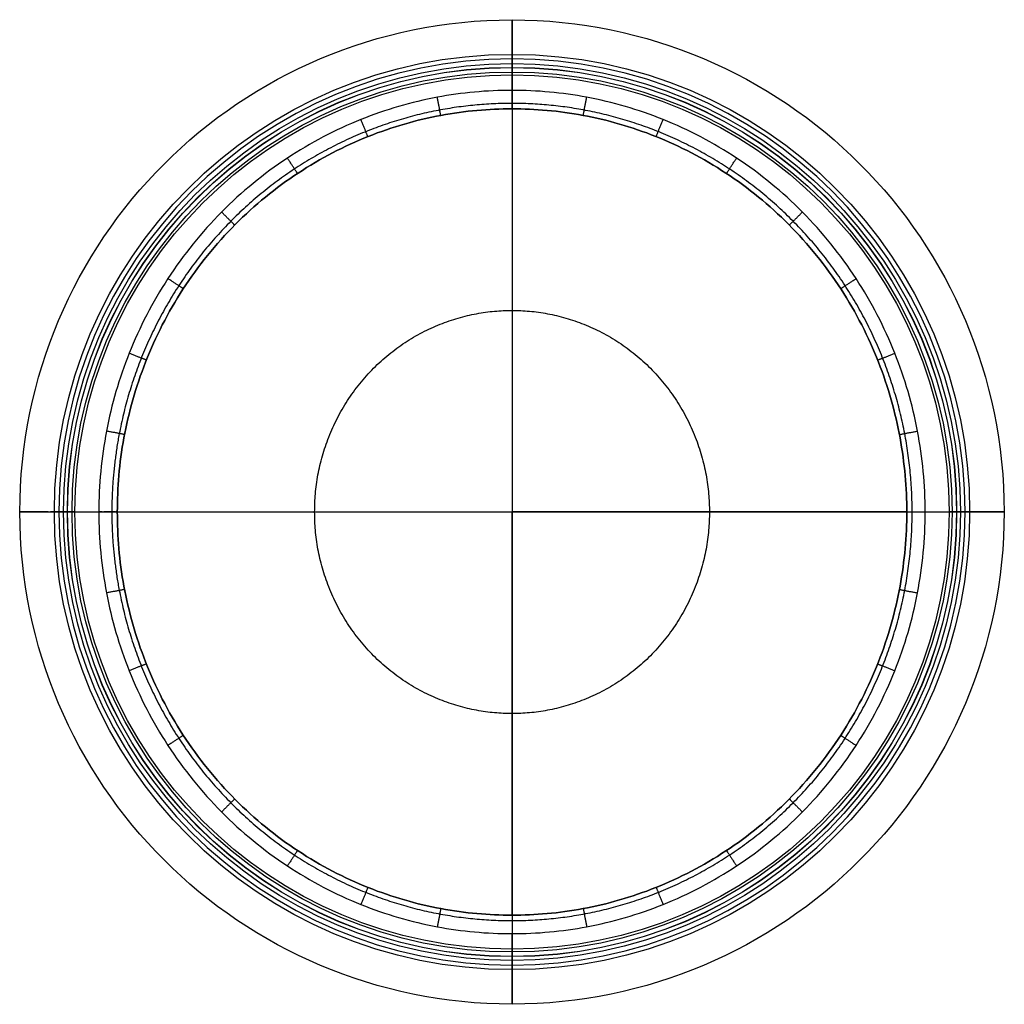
# Model space of a CAD drawing. Header units: millimetres. Extents: x 1806 to 2526, y 1331 to 2051.
import ezdxf

# ---------------------------------------------------------------- set-up
doc = ezdxf.new("R2010")
doc.units = ezdxf.units.MM
doc.layers.add('Default', color=7, linetype='Continuous')

msp = doc.modelspace()

# ---------------------------------------------------------------- linework, layer by layer
at = {"layer": 'Default'}
for p, q in [((2165.66, 2022.5), (2165.66, 1359.5)), ((2165.66, 1999.47, 623.66), (2165.66, 2010.84, 623.66)), ((1834.15, 1691), (2497.16, 1691)), ((1845.82, 1691, 623.66), (1863.37, 1691, 623.66)), ((2467.95, 1691, 623.66), (2485.5, 1691, 623.66)), ((2165.66, 1371.16, 623.66), (2165.66, 1382.53, 623.66))]:
    msp.add_line(p, q, dxfattribs=at)
for centre, radius in [((2165.66, 1691, 577.16), 360.01), ((2165.66, 1691, 54.26), 334.79), ((2165.66, 1691, 3.28), 334.79), ((2165.66, 1691, 519.36), 328.02), ((2165.66, 1691, 469.43), 325.29), ((2165.66, 1691, 57.52), 325.17), ((2165.66, 1691, 477.77), 321.89), ((2165.66, 1691, 464.39), 321.89), ((2165.66, 1691, 623.66), 319.84), ((2165.66, 1691, 505.86), 319.84), ((2165.66, 1691, 484.09), 319.84), ((2165.66, 1691, 458.06), 319.84), ((2165.66, 1691, 67.29), 319.84)]:
    msp.add_circle(centre, radius, dxfattribs=at)
at = {"layer": 'Default', "extrusion": (0, 0, -1)}
msp.add_circle((-2165.66, 1691), 331.5, dxfattribs=at)
at = {"layer": 'Default'}
for points, weights, degree, knots in [([(2165.66, 2010.84, 623.66), (2165.66, 2048.42, 623.66), (2165.66, 2051.01, 577.16), (2165.66, 2053.6, 535.59), (2165.66, 2019.02, 519.36)], [1, 0.726512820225, 1, 0.726512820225, 0.742312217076], 2, [94.247779, 94.247779, 94.247779, 135.707881, 135.707881, 177.167983, 177.167983, 177.167983]), ([(2165.66, 2016.17, 57.52), (2165.66, 2025.79, 57.16), (2165.66, 2025.79, 54.26), (2165.66, 2025.79, 28.77), (2165.66, 2025.79, 3.28), (2165.66, 2025.79), (2165.66, 2022.5)], [1, 0.75, 1, 1, 1, 0.707106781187, 1], 2, [466.831762, 466.831762, 466.831762, 469.722699, 469.722699, 498.044615, 498.044615, 501.186208, 501.186208, 501.186208]), ([(2165.66, 2019.02, 519.36), (2165.66, 2010.84, 516.31), (2165.66, 2010.84, 505.86), (2165.66, 2010.84, 494.97), (2165.66, 2010.84, 484.09), (2165.66, 2010.84, 478.6), (2165.66, 2012.89, 477.77), (2165.66, 2016.29, 476.39), (2165.66, 2016.29, 469.43), (2165.66, 2016.29, 465.76), (2165.66, 2012.89, 464.39), (2165.66, 2010.84, 463.55), (2165.66, 2010.84, 458.06), (2165.66, 2010.84, 262.68), (2165.66, 2010.84, 67.29), (2165.66, 2010.84, 58.61), (2165.66, 2016.17, 57.52)], [0.742312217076, 0.7453559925, 1, 1, 1, 0.829443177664, 1, 0.829443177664, 1, 0.829443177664, 1, 0.829443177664, 1, 1, 1, 0.75, 1], 2, [177.167983, 177.167983, 177.167983, 185.155328, 185.155328, 202.419323, 202.419323, 204.790068, 204.790068, 208.725301, 208.725301, 212.660534, 212.660534, 215.031279, 215.031279, 458.158951, 458.158951, 466.831762, 466.831762, 466.831762]), ([(1872.91, 1691, 619.71), (1872.91, 1710.25, 619.71), (1876.55, 1748.7, 619.71), (1892.97, 1804.97, 619.71), (1920.38, 1857.93, 619.71), (1958.43, 1905.11, 619.71), (2005.07, 1943.4, 619.71), (2057.23, 1970.75, 619.71), (2111.41, 1986.54, 619.71), (2165.66, 1991.58, 619.71), (2219.9, 1986.54, 619.71), (2274.09, 1970.75, 619.71), (2326.24, 1943.4, 619.71), (2372.88, 1905.11, 619.71), (2410.93, 1857.93, 619.71), (2438.35, 1804.97, 619.71), (2454.76, 1748.7, 619.71), (2460.24, 1691, 619.71), (2454.76, 1633.3, 619.71), (2438.35, 1577.03, 619.71), (2410.93, 1524.07, 619.71), (2372.88, 1476.89, 619.71), (2326.24, 1438.6, 619.71), (2274.09, 1411.25, 619.71), (2219.9, 1395.46, 619.71), (2165.66, 1390.42, 619.71), (2111.41, 1395.46, 619.71), (2057.23, 1411.25, 619.71), (2005.07, 1438.6, 619.71), (1958.43, 1476.89, 619.71), (1920.38, 1524.07, 619.71), (1892.97, 1577.03, 619.71), (1876.55, 1633.3, 619.71), (1872.91, 1671.75, 619.71), (1872.91, 1691, 619.71)], [0.853553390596, 0.853553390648, 0.853553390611, 0.85355339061, 0.853553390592, 0.853553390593, 0.853553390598, 0.853553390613, 0.853553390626, 0.853553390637, 0.853553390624, 0.853553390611, 0.853553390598, 0.853553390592, 0.853553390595, 0.853553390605, 0.853553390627, 0.853553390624, 0.853553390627, 0.853553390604, 0.853553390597, 0.853553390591, 0.853553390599, 0.853553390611, 0.853553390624, 0.853553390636, 0.853553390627, 0.853553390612, 0.853553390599, 0.853553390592, 0.853553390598, 0.853553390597, 0.85355339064, 0.853553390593, 0.853553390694], 3, [0, 0, 0, 0, 53.008214, 105.843355, 160.681052, 216.444268, 271.964335, 326.126515, 377.993082, 426.875161, 475.75724, 527.623807, 581.785987, 637.306054, 693.06927, 747.906967, 800.742108, 853.750322, 906.758536, 959.593677, 1014.431374, 1070.19459, 1125.714657, 1179.876837, 1231.743404, 1280.625483, 1329.507562, 1381.374129, 1435.536309, 1491.056376, 1546.819592, 1601.657289, 1654.49243, 1707.500644, 1707.500644, 1707.500644, 1707.500644]), ([(1876.86, 1691, 57.31), (1876.86, 1396.02, 57.31), (2165.66, 1396.02, 57.31), (2454.46, 1396.02, 57.31), (2454.46, 1691, 57.31), (2454.46, 1985.98, 57.31), (2165.66, 1985.98, 57.31), (1876.86, 1985.98, 57.31), (1876.86, 1691, 57.31)], [1, 0.707106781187, 1, 0.707106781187, 1, 0.707106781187, 1, 0.707106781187, 1], 2, [0, 0, 0, 412.334036, 412.334036, 824.668072, 824.668072, 1237.002107, 1237.002107, 1649.336143, 1649.336143, 1649.336143]), ([(1876.86, 1691, 610.17), (1876.86, 1985.98, 610.17), (2165.66, 1985.98, 610.17), (2454.46, 1985.98, 610.17), (2454.46, 1691, 610.17), (2454.46, 1396.02, 610.17), (2165.66, 1396.02, 610.17), (1876.86, 1396.02, 610.17), (1876.86, 1691, 610.17)], [1, 0.707106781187, 1, 0.707106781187, 1, 0.707106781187, 1, 0.707106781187, 1], 2, [0, 0, 0, 426.875161, 426.875161, 853.750322, 853.750322, 1280.625483, 1280.625483, 1707.500644, 1707.500644, 1707.500644]), ([(1876.86, 1691, 345.55), (1876.86, 1396.02, 345.55), (2165.66, 1396.02, 345.55), (2454.46, 1396.02, 345.55), (2454.46, 1691, 345.55), (2454.46, 1985.98, 345.55), (2165.66, 1985.98, 345.55), (1876.86, 1985.98, 345.55), (1876.86, 1691, 345.55)], [1, 0.707106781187, 1, 0.707106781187, 1, 0.707106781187, 1, 0.707106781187, 1], 2, [0, 0, 0, 412.334036, 412.334036, 824.668072, 824.668072, 1237.002107, 1237.002107, 1649.336143, 1649.336143, 1649.336143]), ([(2021.26, 1691, 57.31), (2021.26, 1543.51, 57.31), (2165.66, 1543.51, 57.31), (2310.06, 1543.51, 57.31), (2310.06, 1691, 57.31), (2310.06, 1838.49, 57.31), (2165.66, 1838.49, 57.31), (2021.26, 1838.49, 57.31), (2021.26, 1691, 57.31)], [1, 0.707106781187, 1, 0.707106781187, 1, 0.707106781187, 1, 0.707106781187, 1], 2, [0, 0, 0, 412.334036, 412.334036, 824.668072, 824.668072, 1237.002107, 1237.002107, 1649.336143, 1649.336143, 1649.336143]), ([(1845.82, 1691, 623.66), (1808.24, 1691, 623.66), (1805.65, 1691, 577.16), (1803.06, 1691, 535.59), (1837.64, 1691, 519.36)], [1, 0.726512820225, 1, 0.726512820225, 0.742312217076], 2, [94.247779, 94.247779, 94.247779, 135.707881, 135.707881, 177.167983, 177.167983, 177.167983]), ([(1840.49, 1691, 57.52), (1830.87, 1691, 57.16), (1830.87, 1691, 54.26), (1830.87, 1691, 28.77), (1830.87, 1691, 3.28), (1830.87, 1691), (1834.15, 1691)], [1, 0.75, 1, 1, 1, 0.707106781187, 1], 2, [466.831762, 466.831762, 466.831762, 469.722699, 469.722699, 498.044615, 498.044615, 501.186208, 501.186208, 501.186208]), ([(1837.64, 1691, 519.36), (1845.82, 1691, 516.31), (1845.82, 1691, 505.86), (1845.82, 1691, 494.97), (1845.82, 1691, 484.09), (1845.82, 1691, 478.6), (1843.77, 1691, 477.77), (1840.37, 1691, 476.39), (1840.37, 1691, 469.43), (1840.37, 1691, 465.76), (1843.77, 1691, 464.39), (1845.82, 1691, 463.55), (1845.82, 1691, 458.06), (1845.82, 1691, 262.68), (1845.82, 1691, 67.29), (1845.82, 1691, 58.61), (1840.49, 1691, 57.52)], [0.742312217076, 0.7453559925, 1, 1, 1, 0.829443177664, 1, 0.829443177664, 1, 0.829443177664, 1, 0.829443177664, 1, 1, 1, 0.75, 1], 2, [177.167983, 177.167983, 177.167983, 185.155328, 185.155328, 202.419323, 202.419323, 204.790068, 204.790068, 208.725301, 208.725301, 212.660534, 212.660534, 215.031279, 215.031279, 458.158951, 458.158951, 466.831762, 466.831762, 466.831762]), ([(2493.68, 1691, 519.36), (2485.5, 1691, 516.31), (2485.5, 1691, 505.86), (2485.5, 1691, 494.97), (2485.5, 1691, 484.09), (2485.5, 1691, 478.6), (2487.55, 1691, 477.77), (2490.95, 1691, 476.39), (2490.95, 1691, 469.43), (2490.95, 1691, 465.76), (2487.55, 1691, 464.39), (2485.5, 1691, 463.55), (2485.5, 1691, 458.06), (2485.5, 1691, 262.68), (2485.5, 1691, 67.29), (2485.5, 1691, 58.61), (2490.83, 1691, 57.52)], [0.742312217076, 0.7453559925, 1, 1, 1, 0.829443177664, 1, 0.829443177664, 1, 0.829443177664, 1, 0.829443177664, 1, 1, 1, 0.75, 1], 2, [177.167983, 177.167983, 177.167983, 185.155328, 185.155328, 202.419323, 202.419323, 204.790068, 204.790068, 208.725301, 208.725301, 212.660534, 212.660534, 215.031279, 215.031279, 458.158951, 458.158951, 466.831762, 466.831762, 466.831762]), ([(2485.5, 1691, 623.66), (2523.08, 1691, 623.66), (2525.67, 1691, 577.16), (2528.26, 1691, 535.59), (2493.68, 1691, 519.36)], [1, 0.726512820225, 1, 0.726512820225, 0.742312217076], 2, [94.247779, 94.247779, 94.247779, 135.707881, 135.707881, 177.167983, 177.167983, 177.167983]), ([(2490.83, 1691, 57.52), (2500.45, 1691, 57.16), (2500.45, 1691, 54.26), (2500.45, 1691, 28.77), (2500.45, 1691, 3.28), (2500.45, 1691), (2497.16, 1691)], [1, 0.75, 1, 1, 1, 0.707106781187, 1], 2, [466.831762, 466.831762, 466.831762, 469.722699, 469.722699, 498.044615, 498.044615, 501.186208, 501.186208, 501.186208]), ([(2165.66, 1362.98, 519.36), (2165.66, 1371.16, 516.31), (2165.66, 1371.16, 505.86), (2165.66, 1371.16, 494.97), (2165.66, 1371.16, 484.09), (2165.66, 1371.16, 478.6), (2165.66, 1369.11, 477.77), (2165.66, 1365.71, 476.39), (2165.66, 1365.71, 469.43), (2165.66, 1365.71, 465.76), (2165.66, 1369.11, 464.39), (2165.66, 1371.16, 463.55), (2165.66, 1371.16, 458.06), (2165.66, 1371.16, 262.68), (2165.66, 1371.16, 67.29), (2165.66, 1371.16, 58.61), (2165.66, 1365.83, 57.52)], [0.742312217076, 0.7453559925, 1, 1, 1, 0.829443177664, 1, 0.829443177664, 1, 0.829443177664, 1, 0.829443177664, 1, 1, 1, 0.75, 1], 2, [177.167983, 177.167983, 177.167983, 185.155328, 185.155328, 202.419323, 202.419323, 204.790068, 204.790068, 208.725301, 208.725301, 212.660534, 212.660534, 215.031279, 215.031279, 458.158951, 458.158951, 466.831762, 466.831762, 466.831762]), ([(2165.66, 1371.16, 623.66), (2165.66, 1333.58, 623.66), (2165.66, 1330.99, 577.16), (2165.66, 1328.4, 535.59), (2165.66, 1362.98, 519.36)], [1, 0.726512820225, 1, 0.726512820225, 0.742312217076], 2, [94.247779, 94.247779, 94.247779, 135.707881, 135.707881, 177.167983, 177.167983, 177.167983]), ([(2165.66, 1365.83, 57.52), (2165.66, 1356.21, 57.16), (2165.66, 1356.21, 54.26), (2165.66, 1356.21, 28.77), (2165.66, 1356.21, 3.28), (2165.66, 1356.21), (2165.66, 1359.5)], [1, 0.75, 1, 1, 1, 0.707106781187, 1], 2, [466.831762, 466.831762, 466.831762, 469.722699, 469.722699, 498.044615, 498.044615, 501.186208, 501.186208, 501.186208])]:
    msp.add_rational_spline(points, weights, degree=degree, knots=knots, dxfattribs=at)
msp.add_open_spline([(1863.37, 1691, 623.66), (1863.37, 1710.86, 623.66), (1867.13, 1750.5, 623.66), (1884.06, 1808.54, 623.66), (1912.34, 1863.18, 623.66), (1951.61, 1911.87, 623.66), (1999.76, 1951.4, 623.66), (2053.63, 1979.65, 623.66), (2109.61, 1995.96, 623.66), (2165.66, 2001.17, 623.66), (2221.71, 1995.96, 623.66), (2277.69, 1979.65, 623.66), (2331.55, 1951.4, 623.66), (2379.71, 1911.87, 623.66), (2418.97, 1863.18, 623.66), (2447.25, 1808.54, 623.66), (2464.19, 1750.5, 623.66), (2469.83, 1691, 623.66), (2464.19, 1631.5, 623.66), (2447.25, 1573.46, 623.66), (2418.97, 1518.82, 623.66), (2379.71, 1470.13, 623.66), (2331.55, 1430.6, 623.66), (2277.69, 1402.35, 623.66), (2221.71, 1386.04, 623.66), (2165.66, 1380.83, 623.66), (2109.61, 1386.04, 623.66), (2053.63, 1402.35, 623.66), (1999.76, 1430.6, 623.66), (1951.61, 1470.13, 623.66), (1912.34, 1518.82, 623.66), (1884.06, 1573.46, 623.66), (1867.13, 1631.5, 623.66), (1863.37, 1671.14, 623.66), (1863.37, 1691, 623.66)], degree=3, knots=[0, 0, 0, 0, 53.008214, 105.843355, 160.681052, 216.444268, 271.964335, 326.126515, 377.993082, 426.875161, 475.75724, 527.623807, 581.785987, 637.306054, 693.06927, 747.906967, 800.742108, 853.750322, 906.758536, 959.593677, 1014.431374, 1070.19459, 1125.714657, 1179.876837, 1231.743404, 1280.625483, 1329.507562, 1381.374129, 1435.536309, 1491.056376, 1546.819592, 1601.657289, 1654.49243, 1707.500644, 1707.500644, 1707.500644, 1707.500644], dxfattribs=at)
for points, weights in [([(2165.66, 1985.98, 610.17), (2165.66, 1985.98, 623.66), (2165.66, 1999.47, 623.66)], [1, 0.707106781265, 1]), ([(2113.53, 1981.14, 610.17), (2113.53, 1981.14, 623.66), (2111.04, 1994.39, 623.66)], [1, 0.707106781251, 1]), ([(2217.79, 1981.14, 610.17), (2217.79, 1981.14, 623.66), (2220.28, 1994.39, 623.66)], [1, 0.707106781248, 1]), ([(2060.18, 1965.61, 610.17), (2060.18, 1965.61, 623.66), (2055.17, 1978.13, 623.66)], [1, 0.707106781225, 1]), ([(2271.13, 1965.61, 610.17), (2271.13, 1965.61, 623.66), (2276.15, 1978.13, 623.66)], [1, 0.707106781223, 1]), ([(2008.78, 1938.67, 610.17), (2008.78, 1938.67, 623.66), (2001.35, 1949.92, 623.66)], [1, 0.7071067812, 1]), ([(2322.53, 1938.67, 610.17), (2322.53, 1938.67, 623.66), (2329.97, 1949.92, 623.66)], [1, 0.707106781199, 1]), ([(1962.77, 1900.93, 610.17), (1962.77, 1900.93, 623.66), (1953.19, 1910.43, 623.66)], [1, 0.707106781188, 1]), ([(2368.55, 1900.93, 610.17), (2368.55, 1900.93, 623.66), (2378.12, 1910.43, 623.66)], [1, 0.707106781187, 1]), ([(1925.2, 1854.39, 610.17), (1925.2, 1854.39, 623.66), (1913.91, 1861.75, 623.66)], [1, 0.707106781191, 1]), ([(2406.11, 1854.39, 610.17), (2406.11, 1854.39, 623.66), (2417.41, 1861.75, 623.66)], [1, 0.707106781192, 1]), ([(1898.13, 1802.13, 610.17), (1898.13, 1802.13, 623.66), (1885.61, 1807.12, 623.66)], [1, 0.707106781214, 1]), ([(2433.18, 1802.13, 610.17), (2433.18, 1802.13, 623.66), (2445.71, 1807.12, 623.66)], [1, 0.707106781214, 1]), ([(1882.24, 1747.67, 610.17), (1882.24, 1747.67, 623.66), (1868.99, 1750.21, 623.66)], [1, 0.70710678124, 1]), ([(2449.08, 1747.67, 610.17), (2449.08, 1747.67, 623.66), (2462.33, 1750.21, 623.66)], [1, 0.707106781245, 1]), ([(1876.86, 1691, 610.17), (1876.86, 1691, 623.66), (1863.37, 1691, 623.66)], [1, 0.707106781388, 1]), ([(2454.46, 1691, 610.17), (2454.46, 1691, 623.66), (2467.95, 1691, 623.66)], [1, 0.70710678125, 1]), ([(1882.24, 1634.33, 610.17), (1882.24, 1634.33, 623.66), (1868.99, 1631.79, 623.66)], [1, 0.707106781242, 1]), ([(2449.08, 1634.33, 610.17), (2449.08, 1634.33, 623.66), (2462.33, 1631.79, 623.66)], [1, 0.707106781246, 1]), ([(1898.13, 1579.87, 610.17), (1898.13, 1579.87, 623.66), (1885.61, 1574.88, 623.66)], [1, 0.707106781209, 1]), ([(2433.18, 1579.87, 610.17), (2433.18, 1579.87, 623.66), (2445.71, 1574.88, 623.66)], [1, 0.707106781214, 1]), ([(1925.2, 1527.61, 610.17), (1925.2, 1527.61, 623.66), (1913.91, 1520.25, 623.66)], [1, 0.707106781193, 1]), ([(2406.11, 1527.61, 610.17), (2406.11, 1527.61, 623.66), (2417.41, 1520.25, 623.66)], [1, 0.707106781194, 1]), ([(1962.77, 1481.07, 610.17), (1962.77, 1481.07, 623.66), (1953.19, 1471.57, 623.66)], [1, 0.707106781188, 1]), ([(2368.55, 1481.07, 610.17), (2368.55, 1481.07, 623.66), (2378.12, 1471.57, 623.66)], [1, 0.707106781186, 1]), ([(2008.78, 1443.33, 610.17), (2008.78, 1443.33, 623.66), (2001.35, 1432.08, 623.66)], [1, 0.707106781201, 1]), ([(2322.53, 1443.33, 610.17), (2322.53, 1443.33, 623.66), (2329.97, 1432.08, 623.66)], [1, 0.707106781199, 1]), ([(2060.18, 1416.39, 610.17), (2060.18, 1416.39, 623.66), (2055.17, 1403.87, 623.66)], [1, 0.707106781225, 1]), ([(2271.13, 1416.39, 610.17), (2271.13, 1416.39, 623.66), (2276.15, 1403.87, 623.66)], [1, 0.707106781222, 1]), ([(2113.53, 1400.86, 610.17), (2113.53, 1400.86, 623.66), (2111.04, 1387.61, 623.66)], [1, 0.707106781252, 1]), ([(2217.79, 1400.86, 610.17), (2217.79, 1400.86, 623.66), (2220.28, 1387.61, 623.66)], [1, 0.707106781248, 1]), ([(2165.66, 1396.02, 610.17), (2165.66, 1396.02, 623.66), (2165.66, 1382.53, 623.66)], [1, 0.707106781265, 1])]:
    msp.add_rational_spline(points, weights, degree=2, dxfattribs=at)
for points in [[(2165.66, 1985.98, 57.31), (2165.66, 1691, 57.31)], [(2165.66, 1985.98, 610.17), (2165.66, 1985.98, 57.31)], [(1876.86, 1691, 57.31), (2165.66, 1691, 57.31)], [(1876.86, 1691, 610.17), (1876.86, 1691, 57.31)], [(2165.66, 1396.02, 57.31), (2165.66, 1691, 57.31)], [(2454.46, 1691, 57.31), (2165.66, 1691, 57.31)], [(2454.46, 1691, 610.17), (2454.46, 1691, 57.31)], [(2165.66, 1396.02, 610.17), (2165.66, 1396.02, 57.31)]]:
    msp.add_open_spline(points, degree=1, dxfattribs=at)

doc.saveas('drawing.dxf')
